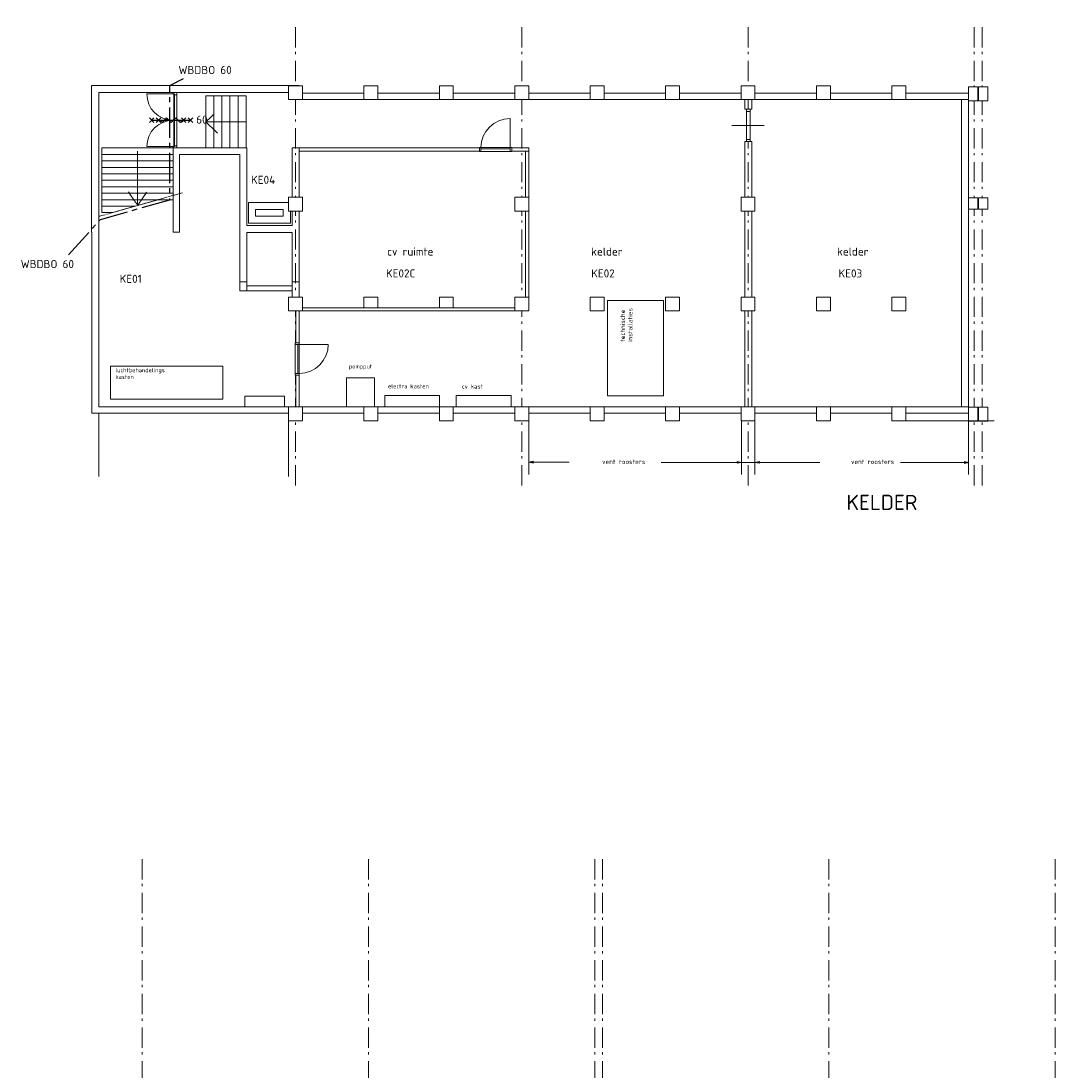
# Model space of a CAD drawing. Header units: millimetres. Extents: x -28579 to 211491, y -26192 to 102706.
# Tile 44 of 48: x 24755 to 56743, y 25422 to 57888. Entities that reach past the tile are written whole.
import ezdxf

# ---------------------------------------------------------------- set-up
doc = ezdxf.new("R2010")
doc.units = ezdxf.units.MM
doc.header["$LTSCALE"] = 100
doc.linetypes.add('B0202', pattern=[28.125, 18.75, -3.125, 3.125, -3.125])
doc.linetypes.add('STYLE_06', pattern=[1.041641, 0.625, -0.208282, 0.069427, -0.138931])
for name, color, linetype in [('AL65_BEVEILIGING', 1, 'Continuous'), ('AT1A_TEKST', 2, 'Continuous'), ('br.compartimentering', 4, 'B0202')]:
    doc.layers.add(name, color=color, linetype=linetype)
doc.layers.add('None', color=7, linetype='Continuous', lineweight=5)
doc.styles.add('03_100', font='isocpeur.ttf')
doc.styles.add('Tekton Plus Regular', font='isocpeur.ttf')
doc.styles.add('Tekton Plus Regular (bold)', font='isocpeur.ttf')

# ---------------------------------------------------------------- blocks, each defined once
blk = doc.blocks.new('Group-339')
at = {"color": 8, "linetype": 'Continuous', "lineweight": 5}
blk.add_wipeout([(-7284, 37790), (-7170, 37790), (-7170, 36790), (-7284, 36790)], dxfattribs=at).dxf.layer = 'None'
at = {"layer": 'None', "color": 8, "linetype": 'Continuous', "lineweight": 5}
blk.add_line((-7737, 37290), (-6737, 37290), dxfattribs=at)
blk.add_lwpolyline([(-7284, 37790), (-7170, 37790), (-7170, 36790), (-7284, 36790)], close=True, dxfattribs=at)
at = {"color": 8, "linetype": 'Continuous', "lineweight": 5}
for points in [[(-7284, 37790), (-7170, 37790), (-7170, 37725), (-7284, 37725)], [(-7284, 36855), (-7170, 36855), (-7170, 36790), (-7284, 36790)]]:
    blk.add_wipeout(points, dxfattribs=at).dxf.layer = 'None'
at = {"layer": 'None', "color": 8, "linetype": 'Continuous', "lineweight": 5}
for points in [[(-7284, 37790), (-7170, 37790), (-7170, 37725), (-7284, 37725)], [(-7284, 36855), (-7170, 36855), (-7170, 36790), (-7284, 36790)]]:
    blk.add_lwpolyline(points, close=True, dxfattribs=at)
blk = doc.blocks.new('Group-340')
at = {"color": 8, "linetype": 'Continuous', "lineweight": 5}
blk.add_wipeout([(-15548, 36605), (-14548, 36605), (-14548, 36485), (-15548, 36485)], dxfattribs=at).dxf.layer = 'None'
at = {"layer": 'None', "color": 8, "linetype": 'Continuous', "lineweight": 5}
blk.add_lwpolyline([(-15548, 36605), (-14548, 36605), (-14548, 36485), (-15548, 36485)], close=True, dxfattribs=at)
at = {"color": 8, "linetype": 'Continuous', "lineweight": 5}
for points in [[(-15548, 36605), (-15498, 36605), (-15498, 36485), (-15548, 36485)], [(-14598, 36605), (-14548, 36605), (-14548, 36485), (-14598, 36485)]]:
    blk.add_wipeout(points, dxfattribs=at).dxf.layer = 'None'
at = {"layer": 'None', "color": 8, "linetype": 'Continuous', "lineweight": 5}
for points in [[(-15548, 36605), (-15498, 36605), (-15498, 36485), (-15548, 36485)], [(-14598, 36605), (-14548, 36605), (-14548, 36485), (-14598, 36485)]]:
    blk.add_lwpolyline(points, close=True, dxfattribs=at)
at = {"color": 8, "linetype": 'Continuous', "lineweight": 5}
blk.add_wipeout([(-15498, 36605), (-14598, 36605), (-14598, 36565), (-15498, 36565)], dxfattribs=at).dxf.layer = 'None'
at = {"layer": 'None', "color": 8, "linetype": 'Continuous', "lineweight": 5}
blk.add_lwpolyline([(-15498, 36605), (-14598, 36605), (-14598, 36565), (-15498, 36565)], close=True, dxfattribs=at)
blk = doc.blocks.new('Group-341')
at = {"color": 8, "linetype": 'Continuous', "lineweight": 5}
blk.add_wipeout([(-24013, 38205), (-23763, 38205), (-23763, 36595), (-24013, 36595)], dxfattribs=at).dxf.layer = 'None'
at = {"layer": 'None', "color": 8, "linetype": 'Continuous', "lineweight": 5}
blk.add_line((-24013, 37400), (-23645, 37749), dxfattribs=at)
blk.add_lwpolyline([(-24013, 38205), (-23763, 38205), (-23763, 36595), (-24013, 36595)], close=True, dxfattribs=at)
at = {"color": 8, "linetype": 'Continuous', "lineweight": 5}
blk.add_wipeout([(-23763, 38205), (-23513, 38205), (-23513, 36595), (-23763, 36595)], dxfattribs=at).dxf.layer = 'None'
at = {"layer": 'None', "color": 8, "linetype": 'Continuous', "lineweight": 5}
blk.add_lwpolyline([(-23763, 38205), (-23513, 38205), (-23513, 36595), (-23763, 36595)], close=True, dxfattribs=at)
at = {"color": 8, "linetype": 'Continuous', "lineweight": 5}
blk.add_wipeout([(-23513, 38205), (-23263, 38205), (-23263, 36595), (-23513, 36595)], dxfattribs=at).dxf.layer = 'None'
at = {"layer": 'None', "color": 8, "linetype": 'Continuous', "lineweight": 5}
blk.add_line((-24013, 37400), (-23645, 37050), dxfattribs=at)
blk.add_lwpolyline([(-23513, 38205), (-23263, 38205), (-23263, 36595), (-23513, 36595)], close=True, dxfattribs=at)
at = {"color": 8, "linetype": 'Continuous', "lineweight": 5}
blk.add_wipeout([(-23263, 38205), (-23013, 38205), (-23013, 36595), (-23263, 36595)], dxfattribs=at).dxf.layer = 'None'
at = {"layer": 'None', "color": 8, "linetype": 'Continuous', "lineweight": 5}
blk.add_lwpolyline([(-23263, 38205), (-23013, 38205), (-23013, 36595), (-23263, 36595)], close=True, dxfattribs=at)
at = {"color": 8, "linetype": 'Continuous', "lineweight": 5}
blk.add_wipeout([(-23013, 38205), (-22763, 38205), (-22763, 36595), (-23013, 36595)], dxfattribs=at).dxf.layer = 'None'
at = {"layer": 'None', "color": 8, "linetype": 'Continuous', "lineweight": 5}
blk.add_line((-22763, 37400), (-24013, 37400), dxfattribs=at)
blk.add_lwpolyline([(-23013, 38205), (-22763, 38205), (-22763, 36595), (-23013, 36595)], close=True, dxfattribs=at)
blk = doc.blocks.new('Group-342')
at = {"color": 8, "linetype": 'Continuous', "lineweight": 5}
blk.add_wipeout([(-21242, 30572), (-21122, 30572), (-21122, 29572), (-21242, 29572)], dxfattribs=at).dxf.layer = 'None'
at = {"layer": 'None', "color": 8, "linetype": 'Continuous', "lineweight": 5}
blk.add_lwpolyline([(-21242, 30572), (-21122, 30572), (-21122, 29572), (-21242, 29572)], close=True, dxfattribs=at)
at = {"color": 8, "linetype": 'Continuous', "lineweight": 5}
for points in [[(-21242, 30572), (-21122, 30572), (-21122, 30522), (-21242, 30522)], [(-21242, 29622), (-21122, 29622), (-21122, 29572), (-21242, 29572)]]:
    blk.add_wipeout(points, dxfattribs=at).dxf.layer = 'None'
at = {"layer": 'None', "color": 8, "linetype": 'Continuous', "lineweight": 5}
for points in [[(-21242, 30572), (-21122, 30572), (-21122, 30522), (-21242, 30522)], [(-21242, 29622), (-21122, 29622), (-21122, 29572), (-21242, 29572)]]:
    blk.add_lwpolyline(points, close=True, dxfattribs=at)
at = {"color": 8, "linetype": 'Continuous', "lineweight": 5}
blk.add_wipeout([(-21162, 30522), (-21122, 30522), (-21122, 29622), (-21162, 29622)], dxfattribs=at).dxf.layer = 'None'
at = {"layer": 'None', "color": 8, "linetype": 'Continuous', "lineweight": 5}
blk.add_lwpolyline([(-21162, 30522), (-21122, 30522), (-21122, 29622), (-21162, 29622)], close=True, dxfattribs=at)
blk = doc.blocks.new('60min br.w.')
at = {"layer": 'AL65_BEVEILIGING'}
for p, q in [((-671, 71), (-529, -71)), ((-671, -71), (-529, 71)), ((-600, 0), (600, 0)), ((-461, 71), (-319, -71)), ((-461, -71), (-319, 71)), ((319, -71), (461, 71)), ((319, 71), (461, -71)), ((529, -71), (671, 71)), ((529, 71), (671, -71))]:
    blk.add_line(p, q, dxfattribs=at)
blk.add_lwpolyline([(-351, 0), (-280, -71), (-139, 71), (3, -71), (144, 71), (286, -71), (356, 0)], dxfattribs=at)
at = {"layer": 'AL65_BEVEILIGING', "style": '03_100'}
blk.add_text('60', height=250, dxfattribs=at).set_placement((777, -104))

msp = doc.modelspace()

# ---------------------------------------------------------------- hatches: boundary and pattern name
at = {"layer": 'None', "linetype": 'Continuous', "lineweight": 0}
for points in [[(40600, 44221), (40464, 44251), (40600, 44281)], [(46908, 44272), (47044, 44242), (46908, 44212)], [(47597, 44212), (47461, 44242), (47597, 44272)], [(53941, 44271), (54077, 44241), (53941, 44211)]]:
    msp.add_hatch(color=7, dxfattribs=at).paths.add_polyline_path(points)

# ---------------------------------------------------------------- linework, layer by layer
at = {"layer": 'None', "color": 8, "linetype": 'STYLE_06', "lineweight": 5, "ltscale": 10}
for p, q in [((54246, 43528), (54246, 57888)), ((54246, 43528), (54246, 57888)), ((54486, 43528), (54486, 57888)), ((28503, 9473), (28503, 32173)), ((35503, 9473), (35503, 32173)), ((42503, 9473), (42503, 32173)), ((42743, 9473), (42743, 32173)), ((49743, 9473), (49743, 32173)), ((56743, 9473), (56743, 32173))]:
    msp.add_line(p, q, dxfattribs=at)
at = {"layer": 'None', "color": 8, "linetype": 'Continuous', "lineweight": 5}
for p, q in [((27168, 45958), (27168, 43801)), ((54071, 45518), (54071, 43861)), ((41714, 44251), (40464, 44251)), ((44559, 44242), (49470, 44242)), ((51959, 44242), (54071, 44242))]:
    msp.add_line(p, q, dxfattribs=at)
for points in [[(40600, 44221), (40464, 44251), (40600, 44281)], [(46908, 44272), (47044, 44242), (46908, 44212)], [(47597, 44212), (47461, 44242), (47597, 44272)], [(53941, 44271), (54077, 44241), (53941, 44211)]]:
    msp.add_lwpolyline(points, close=True, dxfattribs=at)

# ---------------------------------------------------------------- texts
at = {"layer": 'AT1A_TEKST', "style": '03_100'}
for p in [(29627.60742, 56248.4245), (24746.11858, 50247.13791)]:
    msp.add_text('WBDBO 60', height=249.999995, dxfattribs=at).set_placement(p)
at = {"layer": 'None', "color": 1, "char_height": 250, "attachment_point": 1, "line_spacing_factor": 0.979867, "style": 'Tekton Plus Regular'}
for s, insert in [('cv ruimte', (36082, 50884.32005)), ('kelder', (42392, 50884.32005)), ('kelder', (50000, 50884.32005))]:
    msp.add_mtext(s, dxfattribs=dict(at, insert=insert))
at = {"layer": 'None', "color": 8, "char_height": 295.7109375, "attachment_point": 1, "line_spacing_factor": 0.978332, "style": 'Tekton Plus Regular'}
for insert in [(42732, 44331.80642), (50432, 44331.80642)]:
    msp.add_mtext('{\\H0.4775x;\\lvent roosters}', dxfattribs=dict(at, insert=insert))
at = {"layer": 'None', "color": 6, "insert": (50291, 43238.65148), "char_height": 470.207031, "attachment_point": 1, "line_spacing_factor": 0.752068, "style": 'Tekton Plus Regular (bold)'}
msp.add_mtext('KELDER', dxfattribs=at)

# ---------------------------------------------------------------- wipeouts: each hides what was drawn before it
at = {"color": 1, "linetype": 'Continuous', "lineweight": 35}
msp.add_wipeout([(34652, 56471.32), (39641.96028, 56471.32), (39641.96028, 57547), (34652, 57547)], dxfattribs=at).dxf.layer = 'None'
at = {"color": 8, "linetype": 'Continuous', "lineweight": 5}
for points in [[(47146, 55458), (47146, 55158), (47366, 55158), (47366, 55458)], [(33360, 51348), (33360, 51568), (33360, 53963), (33140, 53963), (33140, 51568), (31740, 51568), (31740, 52443), (31740, 53963), (31660, 53963), (31520, 53963), (29660, 53963), (29560, 53963), (29460, 53963), (29460, 53863), (29460, 51363), (29660, 51363), (29660, 53490), (29660, 53763), (31520, 53763), (31520, 53651), (31520, 52443), (31520, 51568), (31520, 51348), (31520, 50048), (31520, 49828), (31740, 49828), (31740, 50048), (31740, 51348), (33140, 51348), (33140, 50048), (33140, 49828), (33360, 49828), (33360, 50048)], [(47366, 45958), (47366, 54158), (47146, 54158), (47146, 45958)], [(27260, 52163), (27260, 51963), (27583, 51963), (28291, 52163)], [(35365, 49353), (35795, 49353), (35795, 48923), (35365, 48923)], [(37698, 49353), (38128, 49353), (38128, 48923), (37698, 48923)], [(42365, 49353), (42795, 49353), (42795, 48923), (42365, 48923)], [(44698, 49353), (45128, 49353), (45128, 48923), (44698, 48923)], [(49365, 49353), (49795, 49353), (49795, 48923), (49365, 48923)], [(51698, 49353), (52128, 49353), (52128, 48923), (51698, 48923)]]:
    msp.add_wipeout(points, dxfattribs=at).dxf.layer = 'None'

# ---------------------------------------------------------------- next in the draw order: linework, layer by layer
at = {"layer": 'None', "color": 8, "linetype": 'STYLE_06', "lineweight": 5, "ltscale": 10}
msp.add_line((47246, 43528), (47246, 57888), dxfattribs=at)
at = {"layer": 'None', "color": 8, "linetype": 'Continuous', "lineweight": 5}
for points in [[(47146, 55458), (47146, 55158), (47366, 55158), (47366, 55458)], [(33360, 51348), (33360, 51568), (33360, 53963), (33140, 53963), (33140, 51568), (31740, 51568), (31740, 52443), (31740, 53963), (31660, 53963), (31520, 53963), (29660, 53963), (29560, 53963), (29460, 53963), (29460, 53863), (29460, 51363), (29660, 51363), (29660, 53490), (29660, 53763), (31520, 53763), (31520, 53651), (31520, 52443), (31520, 51568), (31520, 51348), (31520, 50048), (31520, 49828), (31740, 49828), (31740, 50048), (31740, 51348), (33140, 51348), (33140, 50048), (33140, 49828), (33360, 49828), (33360, 50048)], [(47366, 45958), (47366, 54158), (47146, 54158), (47146, 45958)], [(27260, 52163), (27260, 51963), (27583, 51963), (28291, 52163)], [(35365, 49353), (35795, 49353), (35795, 48923), (35365, 48923)], [(37698, 49353), (38128, 49353), (38128, 48923), (37698, 48923)], [(42365, 49353), (42795, 49353), (42795, 48923), (42365, 48923)], [(44698, 49353), (45128, 49353), (45128, 48923), (44698, 48923)], [(49365, 49353), (49795, 49353), (49795, 48923), (49365, 48923)], [(51698, 49353), (52128, 49353), (52128, 48923), (51698, 48923)]]:
    msp.add_lwpolyline(points, close=True, dxfattribs=at)

# ---------------------------------------------------------------- next in the draw order: wipeouts: each hides what was drawn before it
at = {"color": 8, "linetype": 'Continuous', "lineweight": 5}
msp.add_wipeout([(54071, 52420), (54351, 52420), (54351, 52070), (54071, 52070)], dxfattribs=at).dxf.layer = 'None'

# ---------------------------------------------------------------- next in the draw order: linework, layer by layer
at = {"layer": 'None', "color": 8, "linetype": 'Continuous', "lineweight": 5}
msp.add_lwpolyline([(54071, 52420), (54351, 52420), (54351, 52070), (54071, 52070)], close=True, dxfattribs=at)

# ---------------------------------------------------------------- next in the draw order: block references
at = {"layer": 'None', "color": 7}
msp.add_blockref('Group-339', (54483, 17368), dxfattribs=at)

# ---------------------------------------------------------------- next in the draw order: wipeouts: each hides what was drawn before it
at = {"color": 8, "linetype": 'Continuous', "lineweight": 5}
for points in [[(47031, 55888), (47461, 55888), (47461, 55458), (47031, 55458)], [(33360, 53963), (40461, 53963), (40461, 53863), (33360, 53863)], [(27260, 52363), (27260, 52163), (28291, 52163), (28998, 52363)], [(47031, 52440), (47461, 52440), (47461, 52010), (47031, 52010)], [(47031, 49353), (47461, 49353), (47461, 48923), (47031, 48923)], [(47031, 45958), (47461, 45958), (47461, 45528), (47031, 45528)]]:
    msp.add_wipeout(points, dxfattribs=at).dxf.layer = 'None'

# ---------------------------------------------------------------- next in the draw order: linework, layer by layer
at = {"layer": 'None', "color": 8, "linetype": 'STYLE_06', "lineweight": 5, "ltscale": 10}
for p, q in [((33246, 43528), (33246, 57888)), ((40246, 43528), (40246, 57888))]:
    msp.add_line(p, q, dxfattribs=at)
at = {"layer": 'None', "color": 8, "linetype": 'Continuous', "lineweight": 5}
for points in [[(47031, 55888), (47461, 55888), (47461, 55458), (47031, 55458)], [(33360, 53963), (40461, 53963), (40461, 53863), (33360, 53863)], [(27260, 52363), (27260, 52163), (28291, 52163), (28998, 52363)], [(47031, 52440), (47461, 52440), (47461, 52010), (47031, 52010)], [(47031, 49353), (47461, 49353), (47461, 48923), (47031, 48923)], [(47031, 45958), (47461, 45958), (47461, 45528), (47031, 45528)]]:
    msp.add_lwpolyline(points, close=True, dxfattribs=at)

# ---------------------------------------------------------------- next in the draw order: wipeouts: each hides what was drawn before it
at = {"color": 8, "linetype": 'Continuous', "lineweight": 5}
msp.add_wipeout([(54381, 52420), (54661, 52420), (54661, 52070), (54381, 52070)], dxfattribs=at).dxf.layer = 'None'

# ---------------------------------------------------------------- next in the draw order: linework, layer by layer
at = {"layer": 'None', "color": 8, "linetype": 'Continuous', "lineweight": 5}
msp.add_lwpolyline([(54381, 52420), (54661, 52420), (54661, 52070), (54381, 52070)], close=True, dxfattribs=at)

# ---------------------------------------------------------------- next in the draw order: wipeouts: each hides what was drawn before it
at = {"color": 8, "linetype": 'Continuous', "lineweight": 5}
for points in [[(33031, 55888), (33461, 55888), (33461, 55458), (33031, 55458)], [(40031, 55888), (40461, 55888), (40461, 55458), (40031, 55458)], [(47031, 55888), (47461, 55888), (47461, 55458), (47031, 55458)], [(27260, 52563), (29460, 52563), (29460, 52363), (27260, 52363)], [(33090, 52278), (33090, 51638), (32870, 51638), (32440.8686, 51638), (32440.8686, 51858), (32870, 51858), (32870, 52058), (32440.8686, 52058), (32440.8686, 52278), (32870, 52278)], [(33031, 49353), (33461, 49353), (33461, 48923), (33031, 48923)], [(40031, 49353), (40461, 49353), (40461, 48923), (40031, 48923)], [(47031, 49353), (47461, 49353), (47461, 48923), (47031, 48923)], [(33031, 45958), (33461, 45958), (33461, 45528), (33031, 45528)], [(40031, 45958), (40461, 45958), (40461, 45528), (40031, 45528)], [(47031, 45958), (47461, 45958), (47461, 45528), (47031, 45528)]]:
    msp.add_wipeout(points, dxfattribs=at).dxf.layer = 'None'

# ---------------------------------------------------------------- next in the draw order: linework, layer by layer
at = {"layer": 'None', "color": 8, "linetype": 'Continuous', "lineweight": 5}
for p, q in [((33031, 45528), (33031, 43801)), ((47044, 45528), (47044, 43871)), ((47461, 45528), (47461, 43871))]:
    msp.add_line(p, q, dxfattribs=at)
for points in [[(33031, 55888), (33461, 55888), (33461, 55458), (33031, 55458)], [(40031, 55888), (40461, 55888), (40461, 55458), (40031, 55458)], [(47031, 55888), (47461, 55888), (47461, 55458), (47031, 55458)], [(27260, 52563), (29460, 52563), (29460, 52363), (27260, 52363)], [(33031, 49353), (33461, 49353), (33461, 48923), (33031, 48923)], [(40031, 49353), (40461, 49353), (40461, 48923), (40031, 48923)], [(47031, 49353), (47461, 49353), (47461, 48923), (47031, 48923)], [(33031, 45958), (33461, 45958), (33461, 45528), (33031, 45528)], [(40031, 45958), (40461, 45958), (40461, 45528), (40031, 45528)], [(47031, 45958), (47461, 45958), (47461, 45528), (47031, 45528)]]:
    msp.add_lwpolyline(points, close=True, dxfattribs=at)

# ---------------------------------------------------------------- next in the draw order: wipeouts: each hides what was drawn before it
at = {"color": 8, "linetype": 'Continuous', "lineweight": 5}
msp.add_wipeout([(32440.8686, 52278), (32440.8686, 52058), (32010, 52058), (32010, 51858), (32440.8686, 51858), (32440.8686, 51638), (32010, 51638), (31790, 51638), (31790, 52278), (32010, 52278)], dxfattribs=at).dxf.layer = 'None'

# ---------------------------------------------------------------- next in the draw order: linework, layer by layer
at = {"layer": 'None', "color": 8, "linetype": 'Continuous', "lineweight": 5, "flags": 128}
for points in [[(31790, 51638), (31790, 51858), (31790, 52058), (31790, 52278), (32010, 52278), (32870, 52278), (33090, 52278), (33090, 52058), (33090, 51858), (33090, 51638), (32870, 51638), (32010, 51638)], [(32010, 51858), (32870, 51858), (32870, 52058), (32010, 52058)]]:
    msp.add_lwpolyline(points, close=True, dxfattribs=at)

# ---------------------------------------------------------------- next in the draw order: wipeouts: each hides what was drawn before it
at = {"color": 8, "linetype": 'Continuous', "lineweight": 5}
for points in [[(40031, 55888), (40461, 55888), (40461, 55458), (40031, 55458)], [(27260, 52763), (29460, 52763), (29460, 52563), (27260, 52563)], [(33031, 49353), (33461, 49353), (33461, 48923), (33031, 48923)], [(40031, 49353), (40461, 49353), (40461, 48923), (40031, 48923)], [(47031, 49353), (47461, 49353), (47461, 48923), (47031, 48923)], [(40031, 45958), (40461, 45958), (40461, 45528), (40031, 45528)]]:
    msp.add_wipeout(points, dxfattribs=at).dxf.layer = 'None'

# ---------------------------------------------------------------- next in the draw order: linework, layer by layer
at = {"layer": 'None', "color": 8, "linetype": 'Continuous', "lineweight": 5}
for p, q in [((28365, 52198), (28639, 52598)), ((40461, 45528), (40461, 43871))]:
    msp.add_line(p, q, dxfattribs=at)
at = {"layer": 'None', "color": 8, "linetype": 'STYLE_06', "lineweight": 5}
msp.add_line((27097, 51826), (29752, 52576), dxfattribs=at)
at = {"layer": 'None', "color": 8, "linetype": 'Continuous', "lineweight": 5}
for points in [[(40031, 55888), (40461, 55888), (40461, 55458), (40031, 55458)], [(27260, 52763), (29460, 52763), (29460, 52563), (27260, 52563)], [(33031, 49353), (33461, 49353), (33461, 48923), (33031, 48923)], [(40031, 49353), (40461, 49353), (40461, 48923), (40031, 48923)], [(47031, 49353), (47461, 49353), (47461, 48923), (47031, 48923)], [(40031, 45958), (40461, 45958), (40461, 45528), (40031, 45528)]]:
    msp.add_lwpolyline(points, close=True, dxfattribs=at)

# ---------------------------------------------------------------- next in the draw order: wipeouts: each hides what was drawn before it
at = {"color": 8, "linetype": 'Continuous', "lineweight": 5}
msp.add_wipeout([(33031, 52440), (33461, 52440), (33461, 52010), (33031, 52010)], dxfattribs=at).dxf.layer = 'None'

# ---------------------------------------------------------------- next in the draw order: linework, layer by layer
at = {"layer": 'None', "color": 8, "linetype": 'Continuous', "lineweight": 5}
msp.add_lwpolyline([(33031, 52440), (33461, 52440), (33461, 52010), (33031, 52010)], close=True, dxfattribs=at)

# ---------------------------------------------------------------- next in the draw order: wipeouts: each hides what was drawn before it
at = {"color": 8, "linetype": 'Continuous', "lineweight": 5}
for points in [[(33425, 55658), (33425, 55458), (54071, 55458), (54071, 55658)], [(27260, 52963), (29460, 52963), (29460, 52763), (27260, 52763)], [(40031, 49353), (40461, 49353), (40461, 48923), (40031, 48923)], [(33261, 48923), (33361, 48923), (33361, 45958), (33261, 45958)]]:
    msp.add_wipeout(points, dxfattribs=at).dxf.layer = 'None'

# ---------------------------------------------------------------- next in the draw order: linework, layer by layer
at = {"layer": 'None', "color": 8, "linetype": 'Continuous', "lineweight": 5}
msp.add_line((28360, 52203), (28086, 52603), dxfattribs=at)
for points in [[(33425, 55658), (33425, 55458), (54071, 55458), (54071, 55658)], [(27260, 52963), (29460, 52963), (29460, 52763), (27260, 52763)], [(40031, 49353), (40461, 49353), (40461, 48923), (40031, 48923)], [(33261, 48923), (33361, 48923), (33361, 45958), (33261, 45958)]]:
    msp.add_lwpolyline(points, close=True, dxfattribs=at)

# ---------------------------------------------------------------- next in the draw order: wipeouts: each hides what was drawn before it
at = {"color": 8, "linetype": 'Continuous', "lineweight": 5}
for points in [[(40361, 53863), (40461, 53863), (40461, 49353), (40361, 49353)], [(27260, 53163), (29460, 53163), (29460, 52963), (27260, 52963)]]:
    msp.add_wipeout(points, dxfattribs=at).dxf.layer = 'None'

# ---------------------------------------------------------------- next in the draw order: linework, layer by layer
at = {"layer": 'None', "color": 8, "linetype": 'Continuous', "lineweight": 5}
for points in [[(40361, 53863), (40461, 53863), (40461, 49353), (40361, 49353)], [(27260, 53163), (29460, 53163), (29460, 52963), (27260, 52963)]]:
    msp.add_lwpolyline(points, close=True, dxfattribs=at)

# ---------------------------------------------------------------- next in the draw order: wipeouts: each hides what was drawn before it
at = {"color": 8, "linetype": 'Continuous', "lineweight": 5}
for points in [[(27260, 53363), (29460, 53363), (29460, 53163), (27260, 53163)], [(40031, 52440), (40461, 52440), (40461, 52010), (40031, 52010)]]:
    msp.add_wipeout(points, dxfattribs=at).dxf.layer = 'None'

# ---------------------------------------------------------------- next in the draw order: linework, layer by layer
at = {"layer": 'None', "color": 8, "linetype": 'Continuous', "lineweight": 5}
for points in [[(27260, 53363), (29460, 53363), (29460, 53163), (27260, 53163)], [(40031, 52440), (40461, 52440), (40461, 52010), (40031, 52010)]]:
    msp.add_lwpolyline(points, close=True, dxfattribs=at)

# ---------------------------------------------------------------- next in the draw order: wipeouts: each hides what was drawn before it
at = {"color": 8, "linetype": 'Continuous', "lineweight": 5}
msp.add_wipeout([(27260, 53563), (29460, 53563), (29460, 53363), (27260, 53363)], dxfattribs=at).dxf.layer = 'None'

# ---------------------------------------------------------------- next in the draw order: linework, layer by layer
at = {"layer": 'None', "color": 8, "linetype": 'Continuous', "lineweight": 5}
msp.add_lwpolyline([(27260, 53563), (29460, 53563), (29460, 53363), (27260, 53363)], close=True, dxfattribs=at)

# ---------------------------------------------------------------- next in the draw order: wipeouts: each hides what was drawn before it
at = {"color": 8, "linetype": 'Continuous', "lineweight": 5}
msp.add_wipeout([(27260, 53763), (29460, 53763), (29460, 53563), (27260, 53563)], dxfattribs=at).dxf.layer = 'None'

# ---------------------------------------------------------------- next in the draw order: linework, layer by layer
at = {"layer": 'None', "color": 8, "linetype": 'Continuous', "lineweight": 5}
msp.add_lwpolyline([(27260, 53763), (29460, 53763), (29460, 53563), (27260, 53563)], close=True, dxfattribs=at)

# ---------------------------------------------------------------- next in the draw order: wipeouts: each hides what was drawn before it
at = {"color": 8, "linetype": 'Continuous', "lineweight": 5}
msp.add_wipeout([(27260, 53963), (29460, 53963), (29460, 53763), (27260, 53763)], dxfattribs=at).dxf.layer = 'None'

# ---------------------------------------------------------------- next in the draw order: linework, layer by layer
at = {"layer": 'None', "color": 8, "linetype": 'Continuous', "lineweight": 5}
msp.add_line((28360, 53863), (28360, 52202), dxfattribs=at)
msp.add_lwpolyline([(27260, 53963), (29460, 53963), (29460, 53763), (27260, 53763)], close=True, dxfattribs=at)

# ---------------------------------------------------------------- next in the draw order: wipeouts: each hides what was drawn before it
at = {"color": 8, "linetype": 'Continuous', "lineweight": 5}
msp.add_wipeout([(27168, 45758), (54071, 45758), (54071, 45958), (27624, 45958), (27168, 45958), (27160, 45958), (27160, 51363), (27160, 55673), (33360, 55673), (33360, 55893), (27160, 55893), (26940, 55893), (26940, 51363), (26948, 51363), (26948, 45958), (26948, 45758)], dxfattribs=at).dxf.layer = 'None'

# ---------------------------------------------------------------- next in the draw order: linework, layer by layer
at = {"layer": 'None', "color": 8, "linetype": 'Continuous', "lineweight": 5}
msp.add_lwpolyline([(27168, 45758), (54071, 45758), (54071, 45958), (27624, 45958), (27168, 45958), (27160, 45958), (27160, 51363), (27160, 55673), (33360, 55673), (33360, 55893), (27160, 55893), (26940, 55893), (26940, 51363), (26948, 51363), (26948, 45958), (26948, 45758)], close=True, dxfattribs=at)
at = {"layer": 'None', "color": 140, "linetype": 'Continuous', "lineweight": 15}
for points in [[(31520, 49828), (31740, 49828), (31740, 49548), (31520, 49548)], [(31740, 49698), (33140, 49698), (33140, 49548), (31740, 49548)], [(33140, 49828), (33360, 49828), (33360, 49353), (33140, 49353)]]:
    msp.add_lwpolyline(points, close=True, dxfattribs=at)

# ---------------------------------------------------------------- next in the draw order: texts
at = {"layer": 'None', "color": 1, "char_height": 250, "attachment_point": 1, "line_spacing_factor": 0.978332, "style": 'Tekton Plus Regular'}
for s, insert in [('{\\H0.5048x;\\lpompput}', (34899, 47271.04141)), ('{\\H0.5084x;electra kasten}', (36109, 46658.16157)), ('{\\H0.5146x;\\lcv kast}', (38396, 46652.40704))]:
    msp.add_mtext(s, dxfattribs=dict(at, insert=insert))

# ---------------------------------------------------------------- next in the draw order: block references
at = {"layer": 'None', "color": 7}
for name in ['Group-341', 'Group-340', 'Group-342']:
    msp.add_blockref(name, (54483, 17368), dxfattribs=at)

# ---------------------------------------------------------------- next in the draw order: wipeouts: each hides what was drawn before it
at = {"color": 8, "linetype": 'Continuous', "lineweight": 5}
for points in [[(33031, 55888), (33461, 55888), (33461, 55458), (33031, 55458)], [(35365, 55888), (35795, 55888), (35795, 55458), (35365, 55458)], [(37698, 55888), (38128, 55888), (38128, 55458), (37698, 55458)], [(40031, 55888), (40461, 55888), (40461, 55458), (40031, 55458)], [(42365, 55888), (42795, 55888), (42795, 55458), (42365, 55458)], [(44698, 55888), (45128, 55888), (45128, 55458), (44698, 55458)], [(47031, 55888), (47461, 55888), (47461, 55458), (47031, 55458)], [(49365, 55888), (49795, 55888), (49795, 55458), (49365, 55458)], [(51698, 55888), (52128, 55888), (52128, 55458), (51698, 55458)], [(54071, 55852), (54351, 55852), (54351, 55422), (54071, 55422)], [(29460, 55673), (29574, 55673), (29574, 53963), (29460, 53963)], [(33461, 49023), (40031, 49023), (40031, 48923), (33461, 48923)], [(42894, 49245), (44634, 49245), (44634, 46301), (42894, 46301)], [(27524, 47211), (31004, 47211), (31004, 46191), (27524, 46191)], [(33031, 45958), (33461, 45958), (33461, 45528), (33031, 45528)], [(35365, 45958), (35795, 45958), (35795, 45528), (35365, 45528)], [(37698, 45958), (38128, 45958), (38128, 45528), (37698, 45528)], [(40031, 45958), (40461, 45958), (40461, 45528), (40031, 45528)], [(42365, 45958), (42795, 45958), (42795, 45528), (42365, 45528)], [(44698, 45958), (45128, 45958), (45128, 45528), (44698, 45528)], [(47031, 45958), (47461, 45958), (47461, 45528), (47031, 45528)], [(49365, 45958), (49795, 45958), (49795, 45528), (49365, 45528)], [(51698, 45958), (52128, 45958), (52128, 45528), (51698, 45528)], [(54071, 45948), (54351, 45948), (54351, 45518), (54071, 45518)]]:
    msp.add_wipeout(points, dxfattribs=at).dxf.layer = 'None'
at = {"color": 92, "linetype": 'Continuous', "lineweight": 25}
for points in [[(31873, 52737), (32796.99998, 52737), (32796.99998, 53169), (31873, 53169)], [(27808, 49676), (28624, 49676), (28624, 50108), (27808, 50108)], [(36046, 49842), (37174.00003, 49842), (37174.00003, 50274), (36046, 50274)], [(42395, 49842), (43307.00001, 49842), (43307.00001, 50274), (42395, 50274)], [(50046, 49842), (50978, 49842), (50978, 50274), (50046, 50274)]]:
    msp.add_wipeout(points, dxfattribs=at).dxf.layer = 'None'

# ---------------------------------------------------------------- next in the draw order: linework, layer by layer
at = {"layer": 'None', "color": 8, "linetype": 'Continuous', "lineweight": 5}
for p, q in [((39885, 53973), (39885, 54873)), ((33361, 47890), (34261, 47890))]:
    msp.add_line(p, q, dxfattribs=at)
for points in [[(33031, 55888), (33461, 55888), (33461, 55458), (33031, 55458)], [(35365, 55888), (35795, 55888), (35795, 55458), (35365, 55458)], [(37698, 55888), (38128, 55888), (38128, 55458), (37698, 55458)], [(40031, 55888), (40461, 55888), (40461, 55458), (40031, 55458)], [(42365, 55888), (42795, 55888), (42795, 55458), (42365, 55458)], [(44698, 55888), (45128, 55888), (45128, 55458), (44698, 55458)], [(47031, 55888), (47461, 55888), (47461, 55458), (47031, 55458)], [(49365, 55888), (49795, 55888), (49795, 55458), (49365, 55458)], [(51698, 55888), (52128, 55888), (52128, 55458), (51698, 55458)], [(54071, 55852), (54351, 55852), (54351, 55422), (54071, 55422)], [(33461, 49023), (40031, 49023), (40031, 48923), (33461, 48923)], [(42894, 49245), (44634, 49245), (44634, 46301), (42894, 46301)], [(27524, 47211), (31004, 47211), (31004, 46191), (27524, 46191)], [(33031, 45958), (33461, 45958), (33461, 45528), (33031, 45528)], [(35365, 45958), (35795, 45958), (35795, 45528), (35365, 45528)], [(37698, 45958), (38128, 45958), (38128, 45528), (37698, 45528)], [(40031, 45958), (40461, 45958), (40461, 45528), (40031, 45528)], [(42365, 45958), (42795, 45958), (42795, 45528), (42365, 45528)], [(44698, 45958), (45128, 45958), (45128, 45528), (44698, 45528)], [(47031, 45958), (47461, 45958), (47461, 45528), (47031, 45528)], [(49365, 45958), (49795, 45958), (49795, 45528), (49365, 45528)], [(51698, 45958), (52128, 45958), (52128, 45528), (51698, 45528)], [(54071, 45948), (54351, 45948), (54351, 45518), (54071, 45518)]]:
    msp.add_lwpolyline(points, close=True, dxfattribs=at)
at = {"layer": 'None', "color": 140, "linetype": 'Continuous', "lineweight": 15}
msp.add_lwpolyline([(29460, 55673), (29574, 55673), (29574, 53963), (29460, 53963)], close=True, dxfattribs=at)
at = {"layer": 'None', "color": 8, "linetype": 'Continuous', "lineweight": 5}
for centre, start, end in [((39885, 53973), 90, 180), ((33361, 47890), 270, 0)]:
    msp.add_arc(centre, 900, start, end, dxfattribs=at)

# ---------------------------------------------------------------- next in the draw order: texts
at = {"layer": 'None', "color": 1, "char_height": 250, "attachment_point": 1, "style": 'Tekton Plus Regular'}
for s, insert, line_spacing_factor in [('KE04', (31873, 53102.38403), 0.978798), ('KE01', (27808, 50041.38403), 0.978798), ('KE02C', (36046, 50207.38403), 0.978798), ('KE02', (42395, 50207.38403), 0.978798), ('KE03', (50046, 50207.38403), 0.978798), ('{\\H0.506x;\\lluchtbehandelings\\Pkasten}', (27674, 47154.80642), 0.978332)]:
    msp.add_mtext(s, dxfattribs=dict(at, insert=insert, line_spacing_factor=line_spacing_factor))
at = {"layer": 'None', "color": 8, "insert": (43297.19358, 47966), "char_height": 287.0527344, "attachment_point": 1, "rotation": 90, "line_spacing_factor": 0.978332, "style": 'Tekton Plus Regular'}
msp.add_mtext('{\\H0.4919x;\\ltechnische\\Pinstallaties}', dxfattribs=at)

# ---------------------------------------------------------------- next in the draw order: wipeouts: each hides what was drawn before it
at = {"color": 8, "linetype": 'Continuous', "lineweight": 5}
for points in [[(54381, 55852), (54661, 55852), (54661, 55422), (54381, 55422)], [(53851, 55458), (54071, 55458), (54071, 45958), (53851, 45958)], [(34824, 46851), (35695, 46851), (35695, 45958), (34824, 45958)], [(31684, 46291), (32904, 46291), (32904, 45958), (31684, 45958)], [(36014, 46308), (37698, 46308), (37698, 45958), (36014, 45958)], [(38218, 46308), (39918, 46308), (39918, 45958), (38218, 45958)], [(54381, 45948), (54661, 45948), (54661, 45518), (54381, 45518)]]:
    msp.add_wipeout(points, dxfattribs=at).dxf.layer = 'None'
at = {"color": 140, "linetype": 'Continuous', "lineweight": 15}
for points in [[(29460, 55673), (29574, 55673), (29574, 55606), (29460, 55606)], [(29460, 54030), (29574, 54030), (29574, 53963), (29460, 53963)]]:
    msp.add_wipeout(points, dxfattribs=at).dxf.layer = 'None'

# ---------------------------------------------------------------- next in the draw order: linework, layer by layer
at = {"layer": 'None', "color": 8, "linetype": 'Continuous', "lineweight": 5}
msp.add_line((52128, 45528), (54864, 45528), dxfattribs=at)
for points in [[(54381, 55852), (54661, 55852), (54661, 55422), (54381, 55422)], [(53851, 55458), (54071, 55458), (54071, 45958), (53851, 45958)], [(34824, 46851), (35695, 46851), (35695, 45958), (34824, 45958)], [(31684, 46291), (32904, 46291), (32904, 45958), (31684, 45958)], [(36014, 46308), (37698, 46308), (37698, 45958), (36014, 45958)], [(38218, 46308), (39918, 46308), (39918, 45958), (38218, 45958)], [(54381, 45948), (54661, 45948), (54661, 45518), (54381, 45518)]]:
    msp.add_lwpolyline(points, close=True, dxfattribs=at)
at = {"layer": 'None', "color": 140, "linetype": 'Continuous', "lineweight": 15}
for points in [[(29460, 55673), (29574, 55673), (29574, 55606), (29460, 55606)], [(29460, 54030), (29574, 54030), (29574, 53963), (29460, 53963)]]:
    msp.add_lwpolyline(points, close=True, dxfattribs=at)

# ---------------------------------------------------------------- next in the draw order: wipeouts: each hides what was drawn before it
at = {"color": 140, "linetype": 'Continuous', "lineweight": 15}
msp.add_wipeout([(29460, 55631), (29500, 55631), (29500, 54005), (29460, 54005)], dxfattribs=at).dxf.layer = 'None'

# ---------------------------------------------------------------- next in the draw order: linework, layer by layer
at = {"layer": 'None', "color": 140, "linetype": 'Continuous', "lineweight": 15}
msp.add_lwpolyline([(29460, 55631), (29500, 55631), (29500, 54005), (29460, 54005)], close=True, dxfattribs=at)

# ---------------------------------------------------------------- next in the draw order: wipeouts: each hides what was drawn before it
at = {"color": 8, "linetype": 'Continuous', "lineweight": 5}
msp.add_wipeout([(28647, 54005), (28662.62157, 54163.60843), (28708.88594, 54316.12163), (28784.01521, 54456.6786), (28885.12219, 54579.87781), (29008.3214, 54680.98479), (29148.87837, 54756.11406), (29301.39157, 54802.37843), (29460, 54818), (29460, 54005)], dxfattribs=at).dxf.layer = 'None'

# ---------------------------------------------------------------- next in the draw order: linework, layer by layer
at = {"layer": 'None', "color": 140, "linetype": 'Continuous', "lineweight": 15}
msp.add_line((29460, 54005), (28647, 54005), dxfattribs=at)
msp.add_arc((29460, 54005), 813, 90, 180, dxfattribs=at)

# ---------------------------------------------------------------- next in the draw order: wipeouts: each hides what was drawn before it
at = {"color": 8, "linetype": 'Continuous', "lineweight": 5}
msp.add_wipeout([(29460, 54818), (29301.39157, 54833.62157), (29148.87837, 54879.88594), (29008.3214, 54955.01521), (28885.12219, 55056.12219), (28784.01521, 55179.3214), (28708.88594, 55319.87837), (28662.62157, 55472.39157), (28647, 55631), (29460, 55631)], dxfattribs=at).dxf.layer = 'None'

# ---------------------------------------------------------------- next in the draw order: linework, layer by layer
at = {"layer": 'br.compartimentering', "color": 4, "linetype": 'B0202', "ltscale": 0.5, "flags": 128}
msp.add_lwpolyline([(26228.51603, 50655.42608), (27215.08675, 51755.4445), (29360, 52361.35219), (29360, 55893), (29778.28295, 56108.90822)], dxfattribs=at)
at = {"layer": 'None', "color": 140, "linetype": 'Continuous', "lineweight": 15}
for p, q in [((29460, 55631), (28647, 55631)), ((29460, 54818), (29500, 54818))]:
    msp.add_line(p, q, dxfattribs=at)
msp.add_arc((29460, 55631), 813, 180, 270, dxfattribs=at)

# ---------------------------------------------------------------- next in the draw order: block references
at = {"layer": 'AL65_BEVEILIGING'}
msp.add_blockref('60min br.w.', (29398.06486, 54818), dxfattribs=at)

doc.saveas('drawing.dxf')
